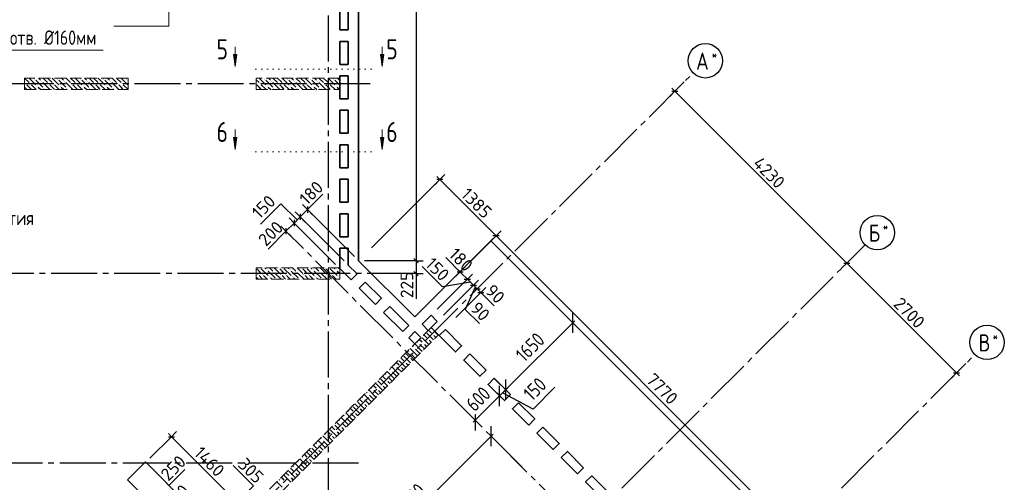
# Model space of a CAD drawing. Header units: millimetres. Extents: x 40580 to 1930067, y -240640 to 81020.
# Tile 143 of 256: x 599979 to 617105, y -211527 to -203477. Entities that reach past the tile are written whole.
import ezdxf

# ---------------------------------------------------------------- set-up
doc = ezdxf.new("R2010")
doc.units = ezdxf.units.MM
for name, pattern in [('______2', [270, 200, -70]), ('______5', [1100, 800, -100, 100, -100]), ('______9', [100, 0, -100]), ('CENTER', [2, 1.25, -0.25, 0.25, -0.25])]:
    doc.linetypes.add(name, pattern=pattern)
for name, color, linetype, lineweight in [('Standard', 7, 'Continuous', 25), ('Высотные отметки', 7, 'Continuous', 25), ('ЖБ Перекрытие верхний уровень', 7, 'Continuous', 35), ('ОСИ', 7, 'CENTER', 15), ('Примечания', 7, 'Continuous', 13), ('Сечения символ', 7, 'Continuous', 25)]:
    doc.layers.add(name, color=color, linetype=linetype, lineweight=lineweight)
doc.layers.add('ЖБ Пилон', color=7, linetype='______2', lineweight=13, true_color=0xa0a0a0)
doc.layers.add('ЖБ Стена верхний уровень', color=7, linetype='______2', true_color=0x656565)
doc.layers.add('Размерная выноска', color=7, linetype='Continuous')
doc.layers.add('Тонкие', color=7, linetype='Continuous')
doc.styles.add('GOST 2.304', font='isocpeur.ttf', dxfattribs={"width": 0.8})
doc.styles.add('GOST 2.304-81', font='txt')
doc.styles.add('ISOCPEUR', font='isocpeur.ttf')
doc.dimstyles.new('СПДС', dxfattribs={"dimscale": 125, "dimtxt": 250, "dimasz": 250, "dimexe": 50, "dimexo": 10, "dimgap": 100, "dimtad": 1, "dimdec": 0, "dimtxsty": 'GOST 2.304-81', "dimblk": 'OBLIQUE', "dimcen": 250, "dimdle": 50, "dimadec": 0, "dimazin": 2, "dimtfac": 0.75, "dimtdec": 0, "dimtmove": 1, "dimatfit": 3, "dimfxl": 1, "dimtfill": 1, "dimtolj": 1, "dimarcsym": 1})

# ---------------------------------------------------------------- blocks, each defined once
blk = doc.blocks.new('_OBLIQUE')
at = {"color": 0, "linetype": 'ByBlock'}
blk.add_line((-0.5, -0.5), (0.5, 0.5), dxfattribs=at)
blk = doc.blocks.new('*D18298')
at = {"layer": 'Defpoints', "color": 0}
blk.add_point((607579, -210125), dxfattribs=at)
at = {"layer": 'Тонкие', "color": 0, "lineweight": -2}
for p, q in [((608133, -209830), (608361, -210058)), ((607586, -210132), (607936, -210483)), ((608361, -209988), (607866, -210483))]:
    blk.add_line(p, q, dxfattribs=at)
at = {"layer": 'Тонкие', "color": 0, "lineweight": -2, "xscale": 250, "yscale": 250, "zscale": 250}
for p, rotation in [((608325, -210023), 44.99999999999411), ((607901, -210447), 224.9999999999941)]:
    blk.add_blockref('_OBLIQUE', p, dxfattribs=dict(at, rotation=rotation))
at = {"layer": 'Тонкие', "color": 0, "insert": (607954, -210076), "char_height": 250, "attachment_point": 5, "rotation": 45, "style": 'GOST 2.304', "bg_fill": 3, "box_fill_scale": 1.1, "bg_fill_color": 256, "bg_fill_true_color": 13158600, "bg_fill_transparency": 0}
blk.add_mtext('\\A1;600', dxfattribs=at)
at = {"layer": 'Defpoints', "color": 0}
for p in [(608126, -209823), (607901, -210447)]:
    blk.add_point(p, dxfattribs=at)
blk = doc.blocks.new('*D18299')
at = {"layer": 'Defpoints', "color": 0}
for p in [(608232, -209717), (608126, -209823), (608325, -210023)]:
    blk.add_point(p, dxfattribs=at)
at = {"layer": 'Тонкие', "color": 0, "lineweight": -2}
for p, q in [((608239, -209724), (608467, -209952)), ((608133, -209830), (608361, -210058)), ((608467, -209882), (608290, -210058)), ((609289, -209873), (608907, -210255)), ((608907, -210255), (608378, -209970))]:
    blk.add_line(p, q, dxfattribs=at)
at = {"layer": 'Тонкие', "color": 0, "lineweight": -2, "xscale": 250, "yscale": 250, "zscale": 250}
for p, rotation in [((608431, -209917), 225), ((608325, -210023), 45)]:
    blk.add_blockref('_OBLIQUE', p, dxfattribs=dict(at, rotation=rotation))
at = {"layer": 'Тонкие', "color": 0, "insert": (608939, -209905), "char_height": 250, "attachment_point": 5, "rotation": 45, "style": 'GOST 2.304', "bg_fill": 3, "box_fill_scale": 1.1, "bg_fill_color": 256, "bg_fill_true_color": 13158600, "bg_fill_transparency": 0}
blk.add_mtext('\\A1;150', dxfattribs=at)
blk = doc.blocks.new('*D18300')
at = {"layer": 'Defpoints', "color": 0}
for p in [(609471, -208623), (608232, -209717), (608431, -209917)]:
    blk.add_point(p, dxfattribs=at)
at = {"layer": 'Тонкие', "color": 0, "lineweight": -2}
for p, q in [((609633, -208715), (608396, -209952)), ((609478, -208630), (609633, -208786)), ((608239, -209724), (608467, -209952))]:
    blk.add_line(p, q, dxfattribs=at)
at = {"layer": 'Тонкие', "color": 0, "lineweight": -2, "xscale": 250, "yscale": 250, "zscale": 250}
for p, rotation in [((609598, -208750), 44.99999999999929), ((608431, -209917), 224.9999999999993)]:
    blk.add_blockref('_OBLIQUE', p, dxfattribs=dict(at, rotation=rotation))
at = {"layer": 'Тонкие', "color": 0, "insert": (608856, -209175), "char_height": 250, "attachment_point": 5, "rotation": 45, "style": 'GOST 2.304', "bg_fill": 3, "box_fill_scale": 1.1, "bg_fill_color": 256, "bg_fill_true_color": 13158600, "bg_fill_transparency": 0}
blk.add_mtext('\\A1;1650', dxfattribs=at)
blk = doc.blocks.new('*D18328')
at = {"layer": 'Defpoints', "color": 0, "transparency": 33554687}
for p in [(608717, -211263), (605689, -213213), (605976, -213500)]:
    blk.add_point(p, dxfattribs=at)
at = {"layer": 'Standard', "color": 0, "linetype": 'Continuous', "lineweight": -2, "transparency": 33554687}
for p, q in [((608213, -210689), (605654, -213249)), ((608710, -211256), (608143, -210689)), ((605969, -213493), (605654, -213178))]:
    blk.add_line(p, q, dxfattribs=at)
at = {"layer": 'Standard', "color": 0, "lineweight": -2, "xscale": 250, "yscale": 250, "zscale": 250}
for p, rotation in [((608178, -210724), 45.00003631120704), ((605689, -213213), 225.0000363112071)]:
    blk.add_blockref('_OBLIQUE', p, dxfattribs=dict(at, rotation=rotation))
at = {"layer": 'Standard', "color": 0, "lineweight": 25, "transparency": 33554687, "insert": (606774, -211810), "char_height": 250, "attachment_point": 5, "rotation": 45, "style": 'GOST 2.304', "bg_fill": 3, "box_fill_scale": 1.1, "bg_fill_color": 256, "bg_fill_true_color": 13158600, "bg_fill_transparency": 0}
blk.add_mtext('\\A1;3520', dxfattribs=at)

msp = doc.modelspace()

# ---------------------------------------------------------------- hatches: boundary and pattern name
at = {"layer": 'ЖБ Пилон', "linetype": 'Continuous', "lineweight": -3, "transparency": 33554687}
for points in [[(600074.7, -204591), (600081.2, -204584.6), (600087.7, -204591), (600081.2, -204597.5)], [(600154.7, -204591), (600161.2, -204584.6), (600167.7, -204591), (600161.2, -204597.5)], [(600234.7, -204511), (600241.2, -204504.5), (600247.7, -204511), (600241.2, -204517.5)], [(600274.7, -204631), (600281.2, -204624.5), (600287.7, -204631), (600281.2, -204637.6)], [(600354.7, -204551), (600361.2, -204544.5), (600367.7, -204551), (600361.2, -204557.6)], [(600474.7, -204591), (600481.2, -204584.6), (600487.7, -204591), (600481.2, -204597.5)], [(600554.7, -204591), (600561.2, -204584.6), (600567.7, -204591), (600561.2, -204597.5)], [(600634.7, -204511), (600641.2, -204504.5), (600647.7, -204511), (600641.2, -204517.5)], [(600674.7, -204631), (600681.2, -204624.5), (600687.7, -204631), (600681.2, -204637.6)], [(600754.7, -204551), (600761.2, -204544.5), (600767.7, -204551), (600761.2, -204557.6)], [(600874.7, -204591), (600881.2, -204584.6), (600887.7, -204591), (600881.2, -204597.5)], [(600954.7, -204591), (600961.2, -204584.6), (600967.7, -204591), (600961.2, -204597.5)], [(601034.7, -204511), (601041.2, -204504.5), (601047.7, -204511), (601041.2, -204517.5)], [(601074.7, -204631), (601081.2, -204624.5), (601087.7, -204631), (601081.2, -204637.6)], [(601154.7, -204551), (601161.2, -204544.5), (601167.7, -204551), (601161.2, -204557.6)], [(601274.7, -204591), (601281.2, -204584.6), (601287.7, -204591), (601281.2, -204597.5)], [(601354.7, -204591), (601361.2, -204584.6), (601367.7, -204591), (601361.2, -204597.5)], [(601434.7, -204511), (601441.2, -204504.5), (601447.7, -204511), (601441.2, -204517.5)], [(601474.7, -204631), (601481.2, -204624.5), (601487.7, -204631), (601481.2, -204637.6)], [(601554.7, -204551), (601561.2, -204544.5), (601567.7, -204551), (601561.2, -204557.6)], [(601674.7, -204591), (601681.2, -204584.6), (601687.7, -204591), (601681.2, -204597.5)], [(601754.7, -204591), (601761.2, -204584.6), (601767.7, -204591), (601761.2, -204597.5)], [(601834.7, -204511), (601841.2, -204504.5), (601847.7, -204511), (601841.2, -204517.5)], [(604154.7, -204591), (604161.2, -204584.6), (604167.7, -204591), (604161.2, -204597.5)], [(604234.7, -204511), (604241.2, -204504.5), (604247.7, -204511), (604241.2, -204517.5)], [(604274.7, -204631), (604281.2, -204624.5), (604287.7, -204631), (604281.2, -204637.6)], [(604354.7, -204551), (604361.2, -204544.5), (604367.7, -204551), (604361.2, -204557.6)], [(604474.7, -204591), (604481.2, -204584.6), (604487.7, -204591), (604481.2, -204597.5)], [(604554.7, -204591), (604561.2, -204584.6), (604567.7, -204591), (604561.2, -204597.5)], [(604634.7, -204511), (604641.2, -204504.5), (604647.7, -204511), (604641.2, -204517.5)], [(604674.7, -204631), (604681.2, -204624.5), (604687.7, -204631), (604681.2, -204637.6)], [(604754.7, -204551), (604761.2, -204544.5), (604767.7, -204551), (604761.2, -204557.6)], [(604874.7, -204591), (604881.2, -204584.6), (604887.7, -204591), (604881.2, -204597.5)], [(604954.7, -204591), (604961.2, -204584.6), (604967.7, -204591), (604961.2, -204597.5)], [(605034.7, -204511), (605041.2, -204504.5), (605047.7, -204511), (605041.2, -204517.5)], [(605074.7, -204631), (605081.2, -204624.5), (605087.7, -204631), (605081.2, -204637.6)], [(605154.7, -204551), (605161.2, -204544.5), (605167.7, -204551), (605161.2, -204557.6)], [(605274.7, -204591), (605281.2, -204584.6), (605287.7, -204591), (605281.2, -204597.5)], [(605354.7, -204591), (605361.2, -204584.6), (605367.7, -204591), (605361.2, -204597.5)], [(605434.7, -204511), (605441.2, -204504.5), (605447.7, -204511), (605441.2, -204517.5)], [(605474.7, -204631), (605481.2, -204624.5), (605487.7, -204631), (605481.2, -204637.6)], [(600394.7, -204671.1), (600401.2, -204664.6), (600407.7, -204671.1), (600401.2, -204677.5)], [(600794.7, -204671.1), (600801.2, -204664.6), (600807.7, -204671.1), (600801.2, -204677.5)], [(601194.7, -204671.1), (601201.2, -204664.6), (601207.7, -204671.1), (601201.2, -204677.5)], [(601594.7, -204671.1), (601601.2, -204664.6), (601607.7, -204671.1), (601601.2, -204677.5)], [(604394.7, -204671.1), (604401.2, -204664.6), (604407.7, -204671.1), (604401.2, -204677.5)], [(604794.7, -204671.1), (604801.2, -204664.6), (604807.7, -204671.1), (604801.2, -204677.5)], [(605194.7, -204671.1), (605201.2, -204664.6), (605207.7, -204671.1), (605201.2, -204677.5)], [(604114.7, -207911), (604121.2, -207904.5), (604127.7, -207911), (604121.2, -207917.6)], [(604164.6, -207794.2), (604161.2, -207797.5), (604157.9, -207794.2)], [(604194.7, -207911), (604201.2, -207904.5), (604207.7, -207911), (604201.2, -207917.6)], [(604274.7, -207831), (604281.2, -207824.5), (604287.7, -207831), (604281.2, -207837.6)], [(604394.7, -207871.1), (604401.2, -207864.6), (604407.7, -207871.1), (604401.2, -207877.5)], [(604484.6, -207794.2), (604481.2, -207797.5), (604477.9, -207794.2)], [(604514.7, -207911), (604521.2, -207904.5), (604527.7, -207911), (604521.2, -207917.6)], [(604564.6, -207794.2), (604561.2, -207797.5), (604557.9, -207794.2)], [(604594.7, -207911), (604601.2, -207904.5), (604607.7, -207911), (604601.2, -207917.6)], [(604674.7, -207831), (604681.2, -207824.5), (604687.7, -207831), (604681.2, -207837.6)], [(604794.7, -207871.1), (604801.2, -207864.6), (604807.7, -207871.1), (604801.2, -207877.5)], [(604884.6, -207794.2), (604881.2, -207797.5), (604877.9, -207794.2)], [(604914.7, -207911), (604921.2, -207904.5), (604927.7, -207911), (604921.2, -207917.6)], [(604964.6, -207794.2), (604961.2, -207797.5), (604957.9, -207794.2)], [(604994.7, -207911), (605001.2, -207904.5), (605007.7, -207911), (605001.2, -207917.6)], [(605074.7, -207831), (605081.2, -207824.5), (605087.7, -207831), (605081.2, -207837.6)], [(605194.7, -207871.1), (605201.2, -207864.6), (605207.7, -207871.1), (605201.2, -207877.5)], [(605284.6, -207794.2), (605281.2, -207797.5), (605277.9, -207794.2)], [(605314.7, -207911), (605321.2, -207904.5), (605327.7, -207911), (605321.2, -207917.6)], [(605364.6, -207794.2), (605361.2, -207797.5), (605357.9, -207794.2)], [(605394.7, -207911), (605401.2, -207904.5), (605407.7, -207911), (605401.2, -207917.6)], [(605474.7, -207831), (605481.2, -207824.5), (605487.7, -207831), (605481.2, -207837.6)], [(604314.7, -207951.1), (604321.2, -207944.5), (604327.7, -207951.1), (604321.2, -207957.6)], [(604434.7, -207991), (604441.2, -207984.6), (604447.7, -207991), (604444.6, -207994.2), (604437.9, -207994.2)], [(604714.7, -207951.1), (604721.2, -207944.5), (604727.7, -207951.1), (604721.2, -207957.6)], [(604834.7, -207991), (604841.2, -207984.6), (604847.7, -207991), (604844.6, -207994.2), (604837.9, -207994.2)], [(605114.7, -207951.1), (605121.2, -207944.5), (605127.7, -207951.1), (605121.2, -207957.6)], [(605234.7, -207991), (605241.2, -207984.6), (605247.7, -207991), (605244.6, -207994.2), (605237.9, -207994.2)], [(605514.7, -207951.1), (605521.2, -207944.5), (605527.7, -207951.1), (605521.2, -207957.6)]]:
    msp.add_hatch(color=7, dxfattribs=at).paths.add_polyline_path(points, flags=16)
at = {"layer": 'Сечения символ', "linetype": 'Continuous', "lineweight": 13, "transparency": 33554687}
for points in [[(603756.4, -204084.6), (603726.4, -204294.6), (603696.4, -204084.6)], [(606313.2, -204084.6), (606283.2, -204294.6), (606253.2, -204084.6)], [(603756.4, -205524.6), (603726.4, -205734.6), (603696.4, -205524.6)], [(606313.2, -205524.6), (606283.2, -205734.6), (606253.2, -205524.6)]]:
    msp.add_hatch(color=7, dxfattribs=at).paths.add_polyline_path(points, flags=16)

# ---------------------------------------------------------------- linework, layer by layer
at = {"layer": 'Standard', "color": 251, "linetype": 'Continuous', "lineweight": -3, "true_color": 0x656565, "transparency": 33554687}
for p, q in [((611372.7, -204723.7), (611535.7, -204560.7)), ((611372.7, -204723.7), (611461.1, -204635.3)), ((611372.7, -204723.7), (611284.3, -204812.1)), ((607285, -206260.5), (607373.4, -206172.1)), ((607285, -206260.5), (606097, -207448.4)), ((607285, -206260.5), (607196.6, -206348.9)), ((604985.4, -206782.3), (604897, -206693.9)), ((604858.1, -206909.5), (604769.7, -206821.1)), ((604985.4, -206782.3), (605073.8, -206870.6)), ((604985.4, -206782.3), (605803.6, -207600.4)), ((604752.1, -207015.6), (604663.7, -206927.2)), ((604752.1, -207015.6), (604840.4, -207104)), ((604752.1, -207015.6), (605473.6, -207737.1)), ((604858.1, -206909.5), (604946.5, -206997.9)), ((604858.1, -206909.5), (605623.6, -207675)), ((604610.6, -207157), (604522.2, -207068.6)), ((604610.6, -207157), (604699, -207245.4)), ((604610.6, -207157), (604610.6, -207157)), ((608263.5, -207239), (608351.9, -207150.6)), ((608263.5, -207239), (607358.4, -208144)), ((608263.5, -207239), (608175.1, -207327.4)), ((606874.3, -207671.1), (606749.3, -207671.1)), ((606874.3, -207671.1), (606999.3, -207671.1)), ((614363.8, -207714.8), (614275.4, -207803.2)), ((614363.8, -207714.8), (614452.1, -207626.4)), ((606874.3, -207894.2), (606749.3, -207894.2)), ((606874.3, -207894.2), (606999.3, -207894.2)), ((606874.3, -207894.2), (606874.3, -207894.2)), ((607638.3, -207864.1), (607549.9, -207952.5)), ((607638.3, -207864.1), (607564.9, -207937.5)), ((607638.3, -207864.1), (607726.7, -207775.7)), ((607765.6, -207991.4), (607854, -207903)), ((607765.6, -207991.4), (607677.2, -208079.8)), ((607871.6, -208097.5), (607960, -208009.1)), ((607935.3, -208161.1), (608023.7, -208072.7)), ((607871.6, -208097.5), (607783.2, -208185.9)), ((607935.3, -208161.1), (607846.9, -208249.5)), ((607998.9, -208224.8), (607910.5, -208313.1)), ((607935.3, -208161.1), (607935.3, -208161.1)), ((607998.9, -208224.8), (608087.3, -208136.4)), ((616272.9, -209623.9), (616435.9, -209460.9)), ((616272.9, -209623.9), (616361.3, -209535.6)), ((616272.9, -209623.9), (616184.6, -209712.3)), ((602619.6, -210733.4), (602708, -210645)), ((602619.6, -210733.4), (602244, -211109)), ((602619.6, -210733.4), (602531.2, -210821.8)), ((602573.8, -211580.1), (602485.4, -211491.7))]:
    msp.add_line(p, q, dxfattribs=at)
at = {"layer": 'Standard', "color": 7, "linetype": 'Continuous', "lineweight": -3, "transparency": 33554687}
for p, q in [((611372.7, -204723.7), (611319.7, -204670.7)), ((611372.7, -204723.7), (614363.8, -207714.8)), ((607285, -206260.5), (607231.9, -206207.4)), ((608624.1, -207599.6), (607285, -206260.5)), ((604985.4, -206782.3), (604858.1, -206909.5)), ((604985.4, -206782.3), (605038.4, -206729.2)), ((604752.1, -207015.6), (604610.6, -207157)), ((604858.1, -206909.5), (604752.1, -207015.6)), ((604610.6, -207157), (604557.6, -207210.1)), ((606874.3, -207671.1), (606874.3, -207894.2)), ((613397.1, -212372.6), (608624.1, -207599.6)), ((614363.8, -207714.8), (616272.9, -209623.9)), ((606874.3, -207894.2), (606874.3, -207969.2)), ((607659.5, -207885.3), (607606.5, -207832.3)), ((607659.5, -207885.3), (607765.6, -207991.4)), ((607765.6, -207991.4), (607871.6, -208097.5)), ((607871.6, -208097.5), (607935.3, -208161.1)), ((607935.3, -208161.1), (607998.9, -208224.8)), ((607998.9, -208224.8), (608051.9, -208277.8)), ((616272.9, -209623.9), (616326, -209677)), ((602619.6, -210733.4), (602566.5, -210680.4)), ((602619.6, -210733.4), (603652, -211765.8))]:
    msp.add_line(p, q, dxfattribs=at)
at = {"layer": 'Standard', "color": 7, "linetype": 'Continuous', "lineweight": 25, "transparency": 33554687}
for p, q in [((611319.7, -204723.7), (611425.7, -204723.7)), ((607338, -206260.5), (607231.9, -206260.5)), ((604858.1, -206856.5), (604858.1, -206962.6)), ((604985.4, -206729.2), (604985.4, -206835.3)), ((604752.1, -206962.6), (604752.1, -207068.6)), ((604610.6, -207104), (604610.6, -207210.1)), ((608316.5, -207239), (608210.4, -207239)), ((606836.8, -207633.6), (606911.8, -207708.6)), ((614310.7, -207714.8), (614416.8, -207714.8)), ((606836.8, -207856.7), (606911.8, -207931.7)), ((607585.3, -207864.1), (607691.3, -207864.1)), ((607712.5, -207991.4), (607818.6, -207991.4)), ((607818.6, -208097.5), (607924.7, -208097.5)), ((607882.2, -208161.1), (607988.3, -208161.1)), ((607945.9, -208224.8), (608051.9, -208224.8)), ((616219.9, -209623.9), (616326, -209623.9)), ((602566.6, -210733.4), (602672.6, -210733.4))]:
    msp.add_line(p, q, dxfattribs=at)
at = {"layer": 'Standard', "color": 7, "linetype": 'Continuous', "lineweight": -3, "transparency": 33554687}
msp.add_lwpolyline([(606874.3, -198414.2), (606874.3, -203117), (606874.3, -203117), (606874.3, -207671.1)], dxfattribs=at)
at = {"layer": 'Standard', "color": 251, "linetype": 'Continuous', "lineweight": -3, "true_color": 0x656565, "transparency": 33554687}
for points in [[(614363.8, -207714.8), (614375.8, -207702.7), (614375.8, -207702.7), (614526.8, -207551.8)], [(606874.3, -207671.1), (606857.3, -207671.1), (606857.3, -207671.1), (605974.3, -207671.1)], [(607765.6, -207991.4), (607606.5, -208150.5), (607606.5, -208150.5), (607241.7, -208515.3)], [(607871.6, -208097.5), (607667.1, -208302), (607667.1, -208302), (607347.8, -208621.3)], [(607998.9, -208224.8), (607739.8, -208483.9), (607739.8, -208483.9), (607567, -208656.7)]]:
    msp.add_lwpolyline(points, dxfattribs=at)
at = {"layer": 'Высотные отметки', "color": 7, "linetype": 'Continuous', "lineweight": 13, "transparency": 33554687}
msp.add_lwpolyline([(602572.2, -202960.2), (602572.2, -203590), (601613.5, -203590)], dxfattribs=at)
at = {"layer": 'ЖБ Перекрытие верхний уровень', "transparency": 33554687}
for p, q in [((605874.3, -207254.2), (605874.3, -198414.2)), ((605544.3, -203654.2), (605544.3, -203254.2)), ((605694.3, -203254.2), (605694.3, -203654.2)), ((605694.3, -203654.2), (605544.3, -203654.2)), ((605544.3, -203854.2), (605694.3, -203854.2)), ((605544.3, -204254.2), (605544.3, -203854.2)), ((605694.3, -203854.2), (605694.3, -204254.2)), ((605694.3, -204254.2), (605544.3, -204254.2)), ((605544.3, -204854.2), (605544.3, -204454.2)), ((605544.3, -204454.2), (605694.3, -204454.2)), ((605694.3, -204454.2), (605694.3, -204854.2)), ((605694.3, -204854.2), (605544.3, -204854.2)), ((605544.3, -205054.2), (605694.3, -205054.2)), ((605544.3, -205454.2), (605544.3, -205054.2)), ((605694.3, -205054.2), (605694.3, -205454.2)), ((605694.3, -205454.2), (605544.3, -205454.2)), ((605544.3, -206054.2), (605544.3, -205654.2)), ((605544.3, -205654.2), (605694.3, -205654.2)), ((605694.3, -205654.2), (605694.3, -206054.2)), ((605694.3, -206054.2), (605544.3, -206054.2)), ((605544.3, -206254.2), (605694.3, -206254.2)), ((605544.3, -206654.2), (605544.3, -206254.2)), ((605694.3, -206254.2), (605694.3, -206654.2)), ((605694.3, -206654.2), (605544.3, -206654.2)), ((605544.3, -207254.2), (605544.3, -206854.2)), ((605544.3, -206854.2), (605694.3, -206854.2)), ((605694.3, -206854.2), (605694.3, -207254.2)), ((605694.3, -207254.2), (605544.3, -207254.2)), ((605874.3, -207671.1), (605874.3, -207254.2)), ((605544.3, -207807.8), (605544.3, -207454.2)), ((605544.3, -207454.2), (605694.3, -207454.2)), ((605694.3, -207454.2), (605694.3, -207745.7)), ((606852.8, -208649.6), (605874.3, -207671.1)), ((605742.6, -208006.2), (605544.3, -207807.8)), ((605694.3, -207745.7), (605848.7, -207900.1)), ((605848.7, -207900.1), (605742.6, -208006.2)), ((605884, -208147.6), (605990.1, -208041.5)), ((605990.1, -208041.5), (606273, -208324.4)), ((606166.9, -208430.4), (605884, -208147.6)), ((606273, -208324.4), (606166.9, -208430.4)), ((606308.3, -208571.9), (606414.4, -208465.8)), ((606640.6, -208904.2), (606308.3, -208571.9)), ((606414.4, -208465.8), (606746.7, -208798.1)), ((606980.1, -208776.9), (607135.7, -208621.3)), ((607241.7, -208727.4), (607086.1, -208883)), ((607135.7, -208621.3), (607241.7, -208727.4)), ((606746.7, -208798.1), (606640.6, -208904.2)), ((606746.7, -209010.3), (606852.8, -208904.2)), ((606852.8, -208904.2), (606958.8, -209010.3)), ((607086.1, -208883), (606980.1, -208776.9)), ((606852.8, -209116.3), (606746.7, -209010.3)), ((606958.8, -209010.3), (606852.8, -209116.3)), ((602166.2, -211172.5), (601855, -211483.6)), ((603198.5, -212204.9), (602166.2, -211172.5)), ((601855, -211483.6), (602887.4, -212516))]:
    msp.add_line(p, q, dxfattribs=at)
at = {"layer": 'ЖБ Перекрытие верхний уровень', "transparency": 33554687, "extrusion": (0, 0, -1)}
for points in [[(-607383.1, -208868.8), (-607666, -209151.7), (-607559.9, -209257.7), (-607277.1, -208974.9)], [(-609080.2, -210565.9), (-609363, -210848.7), (-609256.9, -210954.8), (-608974.1, -210671.9)]]:
    msp.add_lwpolyline(points, close=True, dxfattribs=at)
at = {"layer": 'ЖБ Перекрытие верхний уровень', "transparency": 33554687}
for points in [[(609787.3, -211273), (609504.4, -210990.1), (609398.4, -211096.2), (609681.2, -211379)], [(610211.5, -211697.2), (609928.7, -211414.4), (609822.6, -211520.4), (610105.5, -211803.3)]]:
    msp.add_lwpolyline(points, close=True, dxfattribs=at)
at = {"layer": 'ЖБ Пилон', "color": 253, "linetype": '______2', "lineweight": 13, "true_color": 0xa0a0a0, "transparency": 33554687}
for p, q in [((601864.3, -204494.2), (600064.3, -204494.2)), ((600064.3, -204494.2), (600064.3, -204694.2)), ((601864.3, -204694.2), (601864.3, -204494.2)), ((605544.3, -204494.2), (604094.3, -204494.2)), ((604094.3, -204494.2), (604094.3, -204694.2)), ((605544.3, -204694.2), (605544.3, -204494.2)), ((600064.3, -204694.2), (601864.3, -204694.2)), ((604094.3, -204694.2), (605544.3, -204694.2)), ((605544.3, -207794.2), (604094.3, -207794.2)), ((604094.3, -207794.2), (604094.3, -207994.2)), ((605544.3, -207994.2), (605544.3, -207794.2)), ((604094.3, -207994.2), (605544.3, -207994.2))]:
    msp.add_line(p, q, dxfattribs=at)
at = {"layer": 'ЖБ Пилон', "color": 9, "linetype": 'Continuous', "lineweight": -3, "true_color": 0xc7c7c7, "transparency": 33554687}
for p, q in [((600064.3, -204654.1), (600101.2, -204691)), ((600064.4, -204494.2), (600141.2, -204571.1)), ((600141.2, -204651), (600101.2, -204611)), ((600181.2, -204691), (600141.2, -204651)), ((600144.4, -204494.2), (600261.2, -204611)), ((600181.2, -204611), (600264.4, -204694.2)), ((600261.2, -204531), (600381.2, -204651)), ((600301.2, -204651), (600344.4, -204694.2)), ((600341.2, -204531), (600304.4, -204494.2)), ((600381.2, -204571.1), (600501.2, -204691)), ((600384.4, -204494.2), (600461.2, -204571.1)), ((600464.4, -204494.2), (600541.2, -204571.1)), ((600541.2, -204651), (600501.2, -204611)), ((600581.2, -204691), (600541.2, -204651)), ((600544.4, -204494.2), (600661.2, -204611)), ((600581.2, -204611), (600664.4, -204694.2)), ((600661.2, -204531), (600781.2, -204651)), ((600701.2, -204651), (600744.4, -204694.2)), ((600741.2, -204531), (600704.4, -204494.2)), ((600781.2, -204571.1), (600901.2, -204691)), ((600784.4, -204494.2), (600861.2, -204571.1)), ((600864.4, -204494.2), (600941.2, -204571.1)), ((600941.2, -204651), (600901.2, -204611)), ((600981.2, -204691), (600941.2, -204651)), ((600944.4, -204494.2), (601061.2, -204611)), ((600981.2, -204611), (601064.4, -204694.2)), ((601061.2, -204531), (601181.2, -204651)), ((601101.2, -204651), (601144.4, -204694.2)), ((601141.2, -204531), (601104.4, -204494.2)), ((601181.2, -204571.1), (601301.2, -204691)), ((601184.4, -204494.2), (601261.2, -204571.1)), ((601264.4, -204494.2), (601341.2, -204571.1)), ((601341.2, -204651), (601301.2, -204611)), ((601381.2, -204691), (601341.2, -204651)), ((601344.4, -204494.2), (601461.2, -204611)), ((601381.2, -204611), (601464.4, -204694.2)), ((601461.2, -204531), (601581.2, -204651)), ((601501.2, -204651), (601544.4, -204694.2)), ((601541.2, -204531), (601504.4, -204494.2)), ((601581.2, -204571.1), (601701.2, -204691)), ((601584.4, -204494.2), (601661.2, -204571.1)), ((601664.4, -204494.2), (601741.2, -204571.1)), ((601741.2, -204651), (601701.2, -204611)), ((601781.2, -204691), (601741.2, -204651)), ((601744.4, -204494.2), (601861.2, -204611)), ((601781.2, -204611), (601864.3, -204694.1)), ((601861.2, -204531), (601864.3, -204534.1)), ((604094.3, -204524.1), (604141.2, -204571.1)), ((604141.2, -204651), (604101.2, -204611)), ((604181.2, -204691), (604141.2, -204651)), ((604144.4, -204494.2), (604261.2, -204611)), ((604181.2, -204611), (604264.4, -204694.2)), ((604261.2, -204531), (604381.2, -204651)), ((604301.2, -204651), (604344.4, -204694.2)), ((604341.2, -204531), (604304.4, -204494.2)), ((604381.2, -204571.1), (604501.2, -204691)), ((604384.4, -204494.2), (604461.2, -204571.1)), ((604464.4, -204494.2), (604541.2, -204571.1)), ((604541.2, -204651), (604501.2, -204611)), ((604581.2, -204691), (604541.2, -204651)), ((604544.4, -204494.2), (604661.2, -204611)), ((604581.2, -204611), (604664.4, -204694.2)), ((604661.2, -204531), (604781.2, -204651)), ((604701.2, -204651), (604744.4, -204694.2)), ((604741.2, -204531), (604704.4, -204494.2)), ((604781.2, -204571.1), (604901.2, -204691)), ((604784.4, -204494.2), (604861.2, -204571.1)), ((604864.4, -204494.2), (604941.2, -204571.1)), ((604941.2, -204651), (604901.2, -204611)), ((604981.2, -204691), (604941.2, -204651)), ((604944.4, -204494.2), (605061.2, -204611)), ((604981.2, -204611), (605064.4, -204694.2)), ((605061.2, -204531), (605181.2, -204651)), ((605101.2, -204651), (605144.4, -204694.2)), ((605141.2, -204531), (605104.4, -204494.2)), ((605181.2, -204571.1), (605301.2, -204691)), ((605184.4, -204494.2), (605261.2, -204571.1)), ((605264.4, -204494.2), (605341.2, -204571.1)), ((605341.2, -204651), (605301.2, -204611)), ((605381.2, -204691), (605341.2, -204651)), ((605344.4, -204494.2), (605461.2, -204611)), ((605381.2, -204611), (605464.4, -204694.2)), ((605461.2, -204531), (605544.3, -204614.1)), ((605501.2, -204651), (605544.3, -204694.1)), ((605541.2, -204531), (605504.4, -204494.2)), ((600424.4, -204694.2), (600421.2, -204691)), ((600824.4, -204694.2), (600821.2, -204691)), ((601224.4, -204694.2), (601221.2, -204691)), ((601624.4, -204694.2), (601621.2, -204691)), ((604094.3, -204684.1), (604101.2, -204691)), ((604424.4, -204694.2), (604421.2, -204691)), ((604824.4, -204694.2), (604821.2, -204691)), ((605224.4, -204694.2), (605221.2, -204691)), ((604094.3, -207884.1), (604101.2, -207891)), ((604141.2, -207851.1), (604101.2, -207811)), ((604181.2, -207891), (604141.2, -207851.1)), ((604181.2, -207811), (604301.2, -207931)), ((604244.4, -207794.2), (604261.2, -207811)), ((604301.2, -207851.1), (604421.2, -207971.1)), ((604324.4, -207794.2), (604381.2, -207851.1)), ((604404.4, -207794.2), (604501.2, -207891)), ((604524.4, -207994.2), (604421.2, -207891)), ((604541.2, -207851.1), (604501.2, -207811)), ((604581.2, -207891), (604541.2, -207851.1)), ((604581.2, -207811), (604701.2, -207931)), ((604644.4, -207794.2), (604661.2, -207811)), ((604701.2, -207851.1), (604821.2, -207971.1)), ((604724.4, -207794.2), (604781.2, -207851.1)), ((604804.4, -207794.2), (604901.2, -207891)), ((604924.4, -207994.2), (604821.2, -207891)), ((604941.2, -207851.1), (604901.2, -207811)), ((604981.2, -207891), (604941.2, -207851.1)), ((604981.2, -207811), (605101.2, -207931)), ((605044.4, -207794.2), (605061.2, -207811)), ((605101.2, -207851.1), (605221.2, -207971.1)), ((605124.4, -207794.2), (605181.2, -207851.1)), ((605204.4, -207794.2), (605301.2, -207891)), ((605324.4, -207994.2), (605221.2, -207891)), ((605341.2, -207851.1), (605301.2, -207811)), ((605381.2, -207891), (605341.2, -207851.1)), ((605381.2, -207811), (605501.2, -207931)), ((605444.4, -207794.2), (605461.2, -207811)), ((605501.2, -207851.1), (605544.3, -207894.1)), ((605524.4, -207794.2), (605544.3, -207814.1)), ((604124.4, -207994.2), (604094.3, -207964.1)), ((604141.2, -207931), (604204.4, -207994.2)), ((604221.2, -207931), (604284.4, -207994.2)), ((604364.4, -207994.2), (604341.2, -207971.1)), ((604541.2, -207931), (604604.4, -207994.2)), ((604621.2, -207931), (604684.4, -207994.2)), ((604764.4, -207994.2), (604741.2, -207971.1)), ((604941.2, -207931), (605004.4, -207994.2)), ((605021.2, -207931), (605084.4, -207994.2)), ((605164.4, -207994.2), (605141.2, -207971.1)), ((605341.2, -207931), (605404.4, -207994.2)), ((605421.2, -207931), (605484.4, -207994.2)), ((605544.3, -207974.1), (605541.2, -207971.1))]:
    msp.add_line(p, q, dxfattribs=at)
at = {"layer": 'ЖБ Стена верхний уровень', "color": 251, "linetype": '______2', "lineweight": -3, "true_color": 0x656565, "transparency": 33554687}
for p, q in [((607135.6, -208833.5), (600955.5, -215013.6)), ((607262.9, -208960.8), (607135.6, -208833.5)), ((601082.8, -215140.9), (607262.9, -208960.8))]:
    msp.add_line(p, q, dxfattribs=at)
at = {"layer": 'ЖБ Стена верхний уровень', "color": 9, "linetype": 'Continuous', "lineweight": -3, "true_color": 0xc7c7c7, "transparency": 33554687}
for p, q in [((607061.2, -208931), (607176.9, -209046.7)), ((607101.2, -208891), (607089.6, -208879.5)), ((607141.2, -208931), (607101.2, -208891)), ((607129.6, -208839.5), (607141.2, -208851.1)), ((607181.2, -208891), (607256.9, -208966.7)), ((606889.6, -209079.5), (606901.2, -209091)), ((606941.2, -209051.1), (606929.6, -209039.5)), ((606981.2, -209091), (606941.2, -209051.1)), ((606981.2, -209011), (607096.9, -209126.7)), ((607009.6, -208959.5), (607061.2, -209011)), ((607101.2, -209051.1), (607136.9, -209086.7)), ((607181.2, -208971.1), (607216.9, -209006.7)), ((606701.2, -209291), (606689.6, -209279.5)), ((606729.6, -209239.5), (606741.2, -209251.1)), ((606861.2, -209291), (606769.6, -209199.5)), ((606809.6, -209159.5), (606821.2, -209171.1)), ((606941.2, -209211), (606849.6, -209119.5)), ((606861.2, -209211), (606936.9, -209286.7)), ((606941.2, -209131), (607016.9, -209206.7)), ((606941.2, -209211), (606976.9, -209246.7)), ((607021.2, -209131), (607056.9, -209166.7)), ((606541.2, -209451.1), (606529.6, -209439.5)), ((606581.2, -209411), (606696.9, -209526.7)), ((606609.6, -209359.5), (606661.2, -209411)), ((606661.2, -209331), (606776.9, -209446.7)), ((606741.2, -209331), (606701.2, -209291)), ((606781.2, -209291), (606856.9, -209366.7)), ((606781.2, -209371.1), (606816.9, -209406.7)), ((606861.2, -209291), (606896.9, -209326.7)), ((606461.2, -209691), (606369.6, -209599.5)), ((606409.6, -209559.5), (606421.2, -209571.1)), ((606541.2, -209611), (606449.6, -209519.5)), ((606461.2, -209611), (606536.9, -209686.7)), ((606489.6, -209479.5), (606501.2, -209491)), ((606581.2, -209491), (606541.2, -209451.1)), ((606541.2, -209531), (606616.9, -209606.7)), ((606541.2, -209611), (606576.9, -209646.7)), ((606621.2, -209531), (606656.9, -209566.7)), ((606701.2, -209451.1), (606736.9, -209486.7)), ((606209.6, -209759.5), (606261.2, -209811)), ((606261.2, -209731), (606376.9, -209846.7)), ((606301.2, -209691), (606289.6, -209679.5)), ((606341.2, -209731), (606301.2, -209691)), ((606329.6, -209639.5), (606341.2, -209651.1)), ((606381.2, -209691), (606456.9, -209766.7)), ((606381.2, -209771.1), (606416.9, -209806.7)), ((606461.2, -209691), (606496.9, -209726.7)), ((606009.6, -209959.5), (606021.2, -209971.1)), ((606141.2, -210011), (606049.6, -209919.5)), ((606089.6, -209879.5), (606101.2, -209891)), ((606141.2, -209851.1), (606129.6, -209839.5)), ((606181.2, -209891), (606141.2, -209851.1)), ((606141.2, -209931), (606216.9, -210006.7)), ((606181.2, -209811), (606296.9, -209926.7)), ((606221.2, -209931), (606256.9, -209966.7)), ((606301.2, -209851.1), (606336.9, -209886.7)), ((605861.2, -210131), (605976.9, -210246.7)), ((605901.2, -210091), (605889.6, -210079.5)), ((605941.2, -210131), (605901.2, -210091)), ((605929.6, -210039.5), (605941.2, -210051.1)), ((606061.2, -210091), (605969.6, -209999.5)), ((605981.2, -210091), (606056.9, -210166.7)), ((606061.2, -210011), (606136.9, -210086.7)), ((606061.2, -210091), (606096.9, -210126.7)), ((606141.2, -210011), (606176.9, -210046.7)), ((605689.6, -210279.5), (605701.2, -210291)), ((605741.2, -210251.1), (605729.6, -210239.5)), ((605781.2, -210291), (605741.2, -210251.1)), ((605781.2, -210211), (605896.9, -210326.7)), ((605809.6, -210159.5), (605861.2, -210211)), ((605901.2, -210251.1), (605936.9, -210286.7)), ((605981.2, -210171.1), (606016.9, -210206.7)), ((605529.6, -210439.5), (605541.2, -210451.1)), ((605661.2, -210491), (605569.6, -210399.5)), ((605609.6, -210359.5), (605621.2, -210371.1)), ((605741.2, -210411), (605649.6, -210319.5)), ((605661.2, -210411), (605736.9, -210486.7)), ((605741.2, -210331), (605816.9, -210406.7)), ((605741.2, -210411), (605776.9, -210446.7)), ((605821.2, -210331), (605856.9, -210366.7)), ((605341.2, -210651.1), (605329.6, -210639.5)), ((605381.2, -210611), (605496.9, -210726.7)), ((605409.6, -210559.5), (605461.2, -210611)), ((605461.2, -210531), (605576.9, -210646.7)), ((605501.2, -210491), (605489.6, -210479.5)), ((605541.2, -210531), (605501.2, -210491)), ((605581.2, -210491), (605656.9, -210566.7)), ((605581.2, -210571.1), (605616.9, -210606.7)), ((605661.2, -210491), (605696.9, -210526.7)), ((605261.2, -210891), (605169.6, -210799.5)), ((605209.6, -210759.5), (605221.2, -210771.1)), ((605341.2, -210811), (605249.6, -210719.5)), ((605261.2, -210811), (605336.9, -210886.7)), ((605289.6, -210679.5), (605301.2, -210691)), ((605381.2, -210691), (605341.2, -210651.1)), ((605341.2, -210731), (605416.9, -210806.7)), ((605341.2, -210811), (605376.9, -210846.7)), ((605421.2, -210731), (605456.9, -210766.7)), ((605501.2, -210651.1), (605536.9, -210686.7)), ((605009.6, -210959.5), (605061.2, -211011)), ((605061.2, -210931), (605176.9, -211046.7)), ((605101.2, -210891), (605089.6, -210879.5)), ((605141.2, -210931), (605101.2, -210891)), ((605129.6, -210839.5), (605141.2, -210851.1)), ((605181.2, -210891), (605256.9, -210966.7)), ((605181.2, -210971.1), (605216.9, -211006.7)), ((605261.2, -210891), (605296.9, -210926.7)), ((604809.6, -211159.5), (604821.2, -211171.1)), ((604941.2, -211211), (604849.6, -211119.5)), ((604889.6, -211079.5), (604901.2, -211091)), ((604941.2, -211051.1), (604929.6, -211039.5)), ((604981.2, -211091), (604941.2, -211051.1)), ((604941.2, -211131), (605016.9, -211206.7)), ((604981.2, -211011), (605096.9, -211126.7)), ((605021.2, -211131), (605056.9, -211166.7)), ((605101.2, -211051.1), (605136.9, -211086.7)), ((604661.2, -211331), (604776.9, -211446.7)), ((604701.2, -211291), (604689.6, -211279.5)), ((604741.2, -211331), (604701.2, -211291)), ((604729.6, -211239.5), (604741.2, -211251.1)), ((604861.2, -211291), (604769.6, -211199.5)), ((604781.2, -211291), (604856.9, -211366.7)), ((604861.2, -211211), (604936.9, -211286.7)), ((604861.2, -211291), (604896.9, -211326.7)), ((604941.2, -211211), (604976.9, -211246.7)), ((604489.6, -211479.5), (604501.2, -211491)), ((604541.2, -211451.1), (604529.6, -211439.5)), ((604581.2, -211491), (604541.2, -211451.1)), ((604581.2, -211411), (604696.9, -211526.7)), ((604609.6, -211359.5), (604661.2, -211411)), ((604701.2, -211451.1), (604736.9, -211486.7)), ((604781.2, -211371.1), (604816.9, -211406.7)), ((604541.2, -211611), (604449.6, -211519.5))]:
    msp.add_line(p, q, dxfattribs=at)
at = {"layer": 'ОСИ', "color": 8, "linetype": '______5', "lineweight": -3, "transparency": 33554687}
for p, q in [((605344.3, -182504.2), (605344.3, -233224.2)), ((593035.9, -223060.5), (611692.2, -204404.2)), ((606074.3, -204594.2), (588120.3, -204594.2)), ((612690.7, -215237.1), (604610.6, -207157)), ((595673.4, -226405.1), (614683.3, -207395.2)), ((606824.3, -207894.2), (588120.3, -207894.2)), ((597936.2, -227960.7), (616592.5, -209304.4)), ((605874.3, -211194.2), (588120.3, -211194.2))]:
    msp.add_line(p, q, dxfattribs=at)
at = {"layer": 'ОСИ', "color": 7, "linetype": 'Continuous', "lineweight": -3, "transparency": 33554687}
for centre in [(611904.4, -204192), (614895.4, -207183.1), (616804.6, -209092.3)]:
    msp.add_circle(centre, 300, dxfattribs=at)
at = {"layer": 'Примечания', "color": 7, "linetype": 'Continuous', "lineweight": 13, "transparency": 33554687}
msp.add_lwpolyline([(599224.3, -204414.2), (599632.6, -204005.9), (601432.6, -204005.9)], dxfattribs=at)
at = {"layer": 'Размерная выноска', "color": 7, "linetype": 'Continuous', "lineweight": 25, "transparency": 33554687}
for p, q in [((604985.4, -206782.3), (605254.1, -206513.6)), ((604610.6, -207157), (604299.5, -207468.2)), ((607659.5, -207885.3), (607390.8, -207616.6)), ((606874.3, -207894.2), (606874.3, -208334.2)), ((607998.9, -208224.8), (608232.3, -208458.1)), ((602573.8, -211580.1), (602849.5, -211304.3))]:
    msp.add_line(p, q, dxfattribs=at)
for points in [[(604805.1, -206962.6), (604522.2, -206679.7), (604168.7, -207033.3)], [(607818.6, -208044.4), (607335.2, -208126.7), (606981.6, -207773.1)], [(607903.5, -208129.3), (607726.7, -208518.2), (607974.2, -208765.7)], [(603759.8, -211873.6), (604042.6, -211590.8), (603689.1, -211237.2)]]:
    msp.add_lwpolyline(points, dxfattribs=at)
at = {"layer": 'Сечения символ', "color": 7, "linetype": 'Continuous', "lineweight": 13, "transparency": 33554687}
for p, q in [((603726.4, -204294.6), (603726.4, -203947.1)), ((606283.2, -204294.6), (606283.2, -203947.1)), ((603726.4, -204294.6), (603696.4, -204084.6)), ((603696.4, -204084.6), (603756.4, -204084.6)), ((603726.4, -204084.6), (603726.4, -204069.6)), ((603756.4, -204084.6), (603726.4, -204294.6)), ((606283.2, -204294.6), (606253.2, -204084.6)), ((606253.2, -204084.6), (606313.2, -204084.6)), ((606283.2, -204084.6), (606283.2, -204069.6)), ((606313.2, -204084.6), (606283.2, -204294.6)), ((603726.4, -204294.6), (603726.4, -204294.6)), ((603726.4, -204294.6), (603726.4, -204294.6)), ((603726.4, -204294.6), (603726.4, -204294.6)), ((606283.2, -204294.6), (606283.2, -204294.6)), ((606283.2, -204294.6), (606283.2, -204294.6)), ((606283.2, -204294.6), (606283.2, -204294.6)), ((603726.4, -205734.6), (603726.4, -205387.1)), ((603726.4, -205524.6), (603726.4, -205509.6)), ((606283.2, -205734.6), (606283.2, -205387.1)), ((606283.2, -205524.6), (606283.2, -205509.6)), ((603726.4, -205734.6), (603696.4, -205524.6)), ((603696.4, -205524.6), (603756.4, -205524.6)), ((603756.4, -205524.6), (603726.4, -205734.6)), ((606283.2, -205734.6), (606253.2, -205524.6)), ((606253.2, -205524.6), (606313.2, -205524.6)), ((606313.2, -205524.6), (606283.2, -205734.6)), ((603726.4, -205734.6), (603726.4, -205734.6)), ((603726.4, -205734.6), (603726.4, -205734.6)), ((603726.4, -205734.6), (603726.4, -205734.6)), ((606283.2, -205734.6), (606283.2, -205734.6)), ((606283.2, -205734.6), (606283.2, -205734.6)), ((606283.2, -205734.6), (606283.2, -205734.6))]:
    msp.add_line(p, q, dxfattribs=at)
at = {"layer": 'Сечения символ', "color": 7, "linetype": '______9', "lineweight": 13, "transparency": 33554687}
for p, q in [((606089.9, -204336.4), (603949.4, -204336.4)), ((606089.9, -205776.4), (603949.4, -205776.4))]:
    msp.add_line(p, q, dxfattribs=at)

# ---------------------------------------------------------------- texts
at = {"layer": 'Standard', "color": 7, "linetype": 'Continuous', "lineweight": 25, "transparency": 33554687, "char_height": 220, "attachment_point": 7, "style": 'ISOCPEUR'}
for s, insert, width, rotation in [('4230', (612715.6, -205995.9), 657.054, 315), ('180', (604976.5, -206720.4), 485.072, 45), ('150', (604149.7, -206960.4), 469.505, 45), ('1385', (607636.8, -206536.8), 610.162, 315), ('200', (604261.2, -207435.7), 531.977, 45), ('180', (607425.1, -207580.1), 469.514, 315), ('150', (607019, -207748), 469.505, 315), ('225', (606824.3, -208322.5), 516.39, 90), ('90', (608060.8, -208215.9), 391.315, 315), ('90', (607801.2, -208520.6), 391.315, 315), ('2700', (615160.2, -208440.5), 672.621, 315), ('7770', (610857.9, -209762.7), 657.05, 315), ('250', (602564.9, -211518.2), 516.397, 45), ('1460', (602994.2, -211037.3), 625.738, 315), ('305', (603757.9, -211235.3), 500.812, 315), ('190', (602650, -211998.9), 485.081, 45)]:
    msp.add_mtext(s, dxfattribs=dict(at, insert=insert, width=width, rotation=rotation))
at = {"layer": 'ОСИ', "color": 7, "linetype": 'Continuous', "lineweight": 25, "transparency": 33554687, "attachment_point": 7, "style": 'ISOCPEUR'}
for s, insert, char_height, width in [('\\W0.82;А', (611742.9, -204349.5), 300, 392.649), ('\\W0.80;*', (612012.8, -204174.5), 180, 215.909), ('\\W0.80;Б', (614748.9, -207340.6), 300, 359.83), ('\\W0.80;*', (614988.9, -207165.6), 180, 215.891), ('\\W0.80;*', (616898.1, -209074.8), 180, 215.909), ('\\W0.80;В', (616658.1, -209249.8), 300, 359.83)]:
    msp.add_mtext(s, dxfattribs=dict(at, insert=insert, char_height=char_height, width=width))
at = {"layer": 'Примечания', "color": 7, "linetype": 'Continuous', "lineweight": 25, "transparency": 33554687, "insert": (599810.2, -203914.2), "char_height": 250, "width": 1673.444, "attachment_point": 7, "style": 'GOST 2.304'}
msp.add_mtext('отв.\\~Ø160мм', dxfattribs=at)
at = {"layer": 'Примечания', "color": 251, "linetype": 'Continuous', "lineweight": 25, "true_color": 0x656565, "transparency": 33554687, "insert": (597834.7, -207120.1), "char_height": 250, "width": 2505.585, "attachment_point": 7, "style": 'GOST 2.304'}
msp.add_mtext('Плита\\~перекрытия', dxfattribs=at)
at = {"layer": 'Сечения символ', "color": 7, "linetype": 'Continuous', "lineweight": -3, "transparency": 33554687, "char_height": 350, "attachment_point": 7, "style": 'ISOCPEUR'}
for s, insert, width in [('\\W0.78;5', (603402.7, -204166.3), 381.312), ('\\W0.78;5', (606354.6, -204166.3), 381.331), ('\\W0.78;6', (603402.7, -205606.3), 381.312), ('\\W0.78;6', (606354.6, -205606.3), 381.331)]:
    msp.add_mtext(s, dxfattribs=dict(at, insert=insert, width=width))

# ---------------------------------------------------------------- next in the draw order: dimensions: what is measured, and where the dimension line sits
at = {"layer": 'Тонкие'}
dim = msp.add_linear_dim(base=(607901, -210447.4), p1=(608125.6, -209823.4), p2=(607578.7, -210125.1), angle=225, dimstyle='СПДС', override={"dimscale": 1, "dimtxsty": 'GOST 2.304'}, dxfattribs=at)
dim.commit()
dim.dimension.update_dxf_attribs({"geometry": '*D18298', "text_midpoint": (607954.1, -210076.2)})

# ---------------------------------------------------------------- next in the draw order: dimensions: what is measured, and where the dimension line sits
dim = msp.add_linear_dim(base=(608325.3, -210023.1), p1=(608231.7, -209717.3), p2=(608125.6, -209823.4), angle=225, dimstyle='СПДС', override={"dimscale": 1, "dimtxsty": 'GOST 2.304'}, dxfattribs=at)
dim.commit()
dim.dimension.update_dxf_attribs({"geometry": '*D18299', "text_midpoint": (608818.5, -210024.9)})

# ---------------------------------------------------------------- next in the draw order: linework, layer by layer
at = {"layer": 'ЖБ Перекрытие верхний уровень', "transparency": 33554687, "extrusion": (0, 0, -1)}
msp.add_lwpolyline([(-607807.4, -209293.1), (-608090.2, -209575.9), (-607984.2, -209682), (-607701.3, -209399.1)], close=True, dxfattribs=at)

# ---------------------------------------------------------------- next in the draw order: dimensions: what is measured, and where the dimension line sits
at = {"layer": 'Тонкие'}
dim = msp.add_linear_dim(base=(608431.4, -209917.1), p1=(609470.5, -208622.8), p2=(608231.7, -209717.3), angle=225, dimstyle='СПДС', override={"dimscale": 1, "dimtxsty": 'GOST 2.304'}, dxfattribs=at)
dim.commit()
dim.dimension.update_dxf_attribs({"geometry": '*D18300', "text_midpoint": (608855.6, -209174.6)})

# ---------------------------------------------------------------- next in the draw order: linework, layer by layer
at = {"layer": 'ЖБ Перекрытие верхний уровень', "transparency": 33554687, "extrusion": (0, 0, -1)}
msp.add_lwpolyline([(-606852.8, -208649.6), (-608175.1, -207327.4), (-613669.3, -212821.6), (-612347, -214143.9)], dxfattribs=at)
at = {"layer": 'ЖБ Перекрытие верхний уровень', "transparency": 33554687}
msp.add_lwpolyline([(608231.7, -209717.3), (608125.6, -209823.4), (608408.4, -210106.2), (608514.5, -210000.2)], close=True, dxfattribs=at)
at = {"layer": 'ЖБ Перекрытие верхний уровень', "transparency": 33554687, "extrusion": (0, 0, -1)}
msp.add_lwpolyline([(-608655.9, -210141.6), (-608938.7, -210424.4), (-608832.7, -210530.5), (-608549.8, -210247.7)], close=True, dxfattribs=at)

# ---------------------------------------------------------------- next in the draw order: dimensions: what is measured, and where the dimension line sits
at = {"layer": 'Standard', "color": 7, "linetype": 'Continuous', "lineweight": 25, "transparency": 33554687}
dim = msp.add_linear_dim(base=(605689, -213213.4), p1=(608716.6, -211263), p2=(605976, -213500.4), angle=225.00004, dimstyle='СПДС', override={"dimscale": 1, "dimtxsty": 'GOST 2.304'}, dxfattribs=at)
dim.commit()
dim.dimension.update_dxf_attribs({"geometry": '*D18328', "text_midpoint": (606774.4, -211809.8)})

doc.saveas('drawing.dxf')
